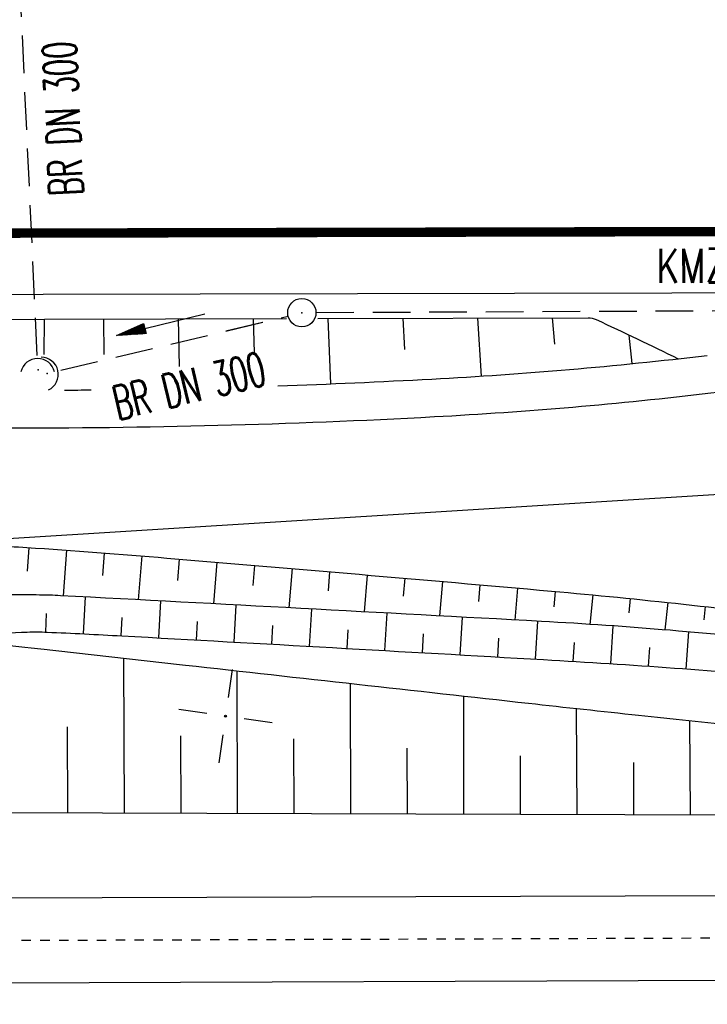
# Model space of a CAD drawing. Extents: x 0 to 1135, y 0 to 420.
# Tile 21 of 116: x 278 to 314, y 147 to 199. Entities that reach past the tile are written whole.
import ezdxf
from ezdxf.enums import TextEntityAlignment as Align

# ---------------------------------------------------------------- set-up
doc = ezdxf.new("R2010")
doc.units = 0
doc.header["$LTSCALE"] = 2
doc.header["$MEASUREMENT"] = 0
for name, pattern in [('ACAD_ISO05W100', [0.5, 0.25, -0.25]), ('AUSGEZOGEN', [0]), ('GESTRICH-X2', [1.5, 1, -0.5])]:
    doc.linetypes.add(name, pattern=pattern)
doc.layers.get('0').update_dxf_attribs({"color": 8, "linetype": 'AUSGEZOGEN'})
for name, color, linetype in [('Bahnachse', 7, 'CONTINUOUS'), ('BOESCHG', 8, 'AUSGEZOGEN'), ('Boeschungen', 15, 'CONTINUOUS'), ('DURCHL', 200, 'GESTRICH-X2'), ('FBRTOP', 8, 'AUSGEZOGEN'), ('Gleisachsen', 7, 'CONTINUOUS'), ('GRABEN', 8, 'AUSGEZOGEN'), ('GRENZL-BAB', 7, 'AUSGEZOGEN'), ('KANAL', 200, 'GESTRICH-X2'), ('MULDE', 8, 'AUSGEZOGEN'), ('NETZ', 250, 'AUSGEZOGEN'), ('PFEIL', 200, 'CONTINUOUS'), ('SCHSYMBOL', 200, 'AUSGEZOGEN'), ('TEXTO', 200, 'CONTINUOUS')]:
    doc.layers.add(name, color=color, linetype=linetype)
doc.styles.add('ROMANS', font='romans.shx', dxfattribs={"width": 0.8})

# ---------------------------------------------------------------- blocks, each defined once
blk = doc.blocks.new('IKR')
at = {"color": 0}
for p, q in [((0, 1), (0, 2.5)), ((-2.5, 0), (-1, 0)), ((1, 0), (2.5, 0)), ((0, -2.5), (0, -1))]:
    blk.add_line(p, q, dxfattribs=at)
blk.add_circle((0, 0), 0.05, dxfattribs=at)
blk.add_point((0, 0), dxfattribs=at)
blk = doc.blocks.new('GST')
at = {"color": 0}
blk.add_circle((0, 0), 0.75, dxfattribs=at)
blk.add_point((0, 0), dxfattribs=at)
blk = doc.blocks.new('10')
blk.add_blockref('GST', (0, 0))
blk = doc.blocks.new('42')
at = {"color": 0}
blk.add_arc((-0.025, -0.311), 0.91, 12.5363, 167.4637, dxfattribs=at)
blk.add_point((0, 0), dxfattribs=at)
blk = doc.blocks.new('PFEIL2')
at = {"color": 0}
for p, q in [((0.88, 0.002), (-2.401, -0.012)), ((0.881, -0.271), (0.879, 0.276)), ((0.879, 0.276), (2.429, 0.009)), ((0.911, 0.27), (0.879, 0.265)), ((0.965, 0.261), (0.879, 0.246)), ((1.019, 0.252), (0.879, 0.228)), ((1.073, 0.242), (0.879, 0.209)), ((1.127, 0.233), (0.879, 0.191)), ((1.181, 0.224), (0.879, 0.172)), ((1.235, 0.214), (0.879, 0.154)), ((1.289, 0.205), (0.879, 0.135)), ((1.343, 0.196), (0.879, 0.117)), ((1.397, 0.187), (0.879, 0.098)), ((1.451, 0.177), (0.879, 0.08)), ((1.505, 0.168), (0.879, 0.061)), ((1.559, 0.159), (0.88, 0.043)), ((1.613, 0.149), (0.88, 0.024)), ((1.668, 0.14), (0.88, 0.006)), ((1.722, 0.131), (0.88, -0.013)), ((1.776, 0.121), (0.88, -0.031)), ((1.83, 0.112), (0.88, -0.05)), ((1.884, 0.103), (0.88, -0.068)), ((1.938, 0.094), (0.88, -0.087)), ((1.992, 0.084), (0.88, -0.105)), ((2.046, 0.075), (0.88, -0.124)), ((2.1, 0.066), (0.88, -0.142)), ((2.154, 0.056), (0.88, -0.161)), ((2.208, 0.047), (0.88, -0.179)), ((2.262, 0.038), (0.881, -0.198)), ((2.316, 0.029), (0.881, -0.216)), ((2.37, 0.019), (0.881, -0.235)), ((2.424, 0.01), (0.881, -0.253)), ((2.429, 0.009), (0.881, -0.271))]:
    blk.add_line(p, q, dxfattribs=at)

msp = doc.modelspace()

# ---------------------------------------------------------------- linework, layer by layer
at = {"layer": 'Bahnachse', "linetype": 'ACAD_ISO05W100'}
msp.add_lwpolyline([(230.745, 149.939), (328.744, 150.278)], dxfattribs=at)
at = {"layer": 'BOESCHG'}
for p, q in [((278.953, 183.047), (278.937, 181.177)), ((282.138, 181.183), (282.116, 183.056)), ((286.134, 180.544), (286.08, 183.067)), ((290.102, 181.279), (290.046, 183.078)), ((294.155, 179.624), (294.013, 183.089)), ((298.067, 181.453), (297.984, 183.1)), ((302.144, 180.035), (301.943, 183.111)), ((306.018, 181.726), (305.902, 183.122)), ((310.117, 180.694), (309.965, 182.211)), ((278.071, 169.683), (278.157, 170.937)), ((279.976, 168.376), (280.152, 170.796)), ((282.055, 169.459), (282.147, 170.647)), ((283.953, 168.166), (284.14, 170.49)), ((286.039, 169.193), (286.134, 170.325)), ((287.941, 167.954), (288.127, 170.158)), ((290.029, 168.919), (290.12, 169.99)), ((291.935, 167.741), (292.112, 169.821)), ((294.019, 168.643), (294.105, 169.651)), ((295.93, 167.526), (296.098, 169.48)), ((298.009, 168.363), (298.09, 169.308)), ((299.924, 167.311), (300.083, 169.135)), ((301.998, 168.082), (302.075, 168.961)), ((303.918, 167.094), (304.068, 168.786)), ((281.041, 166.359), (281.138, 168.315)), ((305.987, 167.797), (306.06, 168.609)), ((307.902, 166.863), (308.051, 168.426)), ((309.965, 167.477), (310.042, 168.23)), ((285.035, 166.144), (285.144, 168.103)), ((289.029, 165.921), (289.139, 167.89)), ((293.022, 165.697), (293.134, 167.677)), ((311.875, 166.569), (312.031, 168.022)), ((313.939, 167.1), (314.019, 167.802)), ((279.043, 166.453), (279.081, 167.433)), ((283.038, 166.254), (283.092, 167.232)), ((297.016, 165.472), (297.129, 167.462)), ((301.01, 165.245), (301.123, 167.246)), ((287.032, 166.032), (287.086, 167.015)), ((291.025, 165.809), (291.081, 166.796)), ((305.003, 165.017), (305.118, 167.029)), ((308.996, 164.775), (309.125, 166.78)), ((295.019, 165.585), (295.075, 166.577)), ((299.013, 165.359), (299.069, 166.356)), ((303.006, 165.131), (303.064, 166.134)), ((312.986, 164.502), (313.128, 166.462)), ((307, 164.9), (307.06, 165.906)), ((310.991, 164.643), (311.059, 165.636))]:
    msp.add_line(p, q, dxfattribs=at)
for points in [[(259.733, 182.993), (291.791, 183.083, -0.11032)], [(293.464, 183.087), (307.797, 183.128, -0.11032), (308.218, 183.035, -0.005105), (312.562, 180.953)]]:
    msp.add_lwpolyline(points, format="xyb", dxfattribs=at)
at = {"layer": 'BOESCHG', "flags": 128}
for points in [[(264.598, 169.866, -0.013278), (274.481, 170.924, -0.037184), (278.035, 170.945, -0.003647), (285.451, 170.381, -0.001324), (305.855, 168.627, -0.010569), (319.837, 167.089, -0.006715), (341.745, 163.909)], [(259.703, 167.502, -0.002856), (267.588, 166.785, -0.004117), (273.049, 166.211, -0.00003), (278.26, 165.62, 0.000223), (278.952, 165.541, 0.000277), (286.439, 164.703, 0.000114), (304.631, 162.679, 0.001447), (310.465, 162.048, -0.000264), (342.472, 158.665, -0.003407), (346.514, 158.208, -0.001067), (359.406, 156.632)], [(273.049, 166.211, -0.004442), (278.058, 166.454, -0.021045), (279.117, 166.451, -0.002695), (283.062, 166.254, -0.000475), (305.429, 164.994, -0.006914), (319.297, 164.006, -0.004283), (341.64, 161.912)]]:
    msp.add_lwpolyline(points, format="xyb", dxfattribs=at)
at = {"layer": 'Boeschungen'}
msp.add_line((142.514, 157.264), (359.406, 156.632), dxfattribs=at)
at = {"layer": 'Boeschungen', "linetype": 'Continuous'}
for points in [[(283.208, 156.854), (283.172, 165.068)], [(289.207, 156.837), (289.181, 164.397)], [(295.208, 156.819), (295.189, 163.728)], [(301.207, 156.802), (301.197, 163.06)], [(307.214, 156.784), (307.17, 162.4)], [(280.208, 156.863), (280.186, 161.418)], [(313.213, 156.767), (313.181, 161.762)], [(286.207, 156.845), (286.192, 160.943)], [(292.207, 156.828), (292.195, 160.783)], [(298.207, 156.81), (298.2, 160.299)], [(304.206, 156.793), (304.204, 159.889)], [(310.205, 156.775), (310.209, 159.538)]]:
    msp.add_lwpolyline(points, dxfattribs=at)
at = {"layer": 'DURCHL'}
for p, q in [((278.587, 181.119), (277.666, 200.882)), ((279.835, 180.343), (291.887, 183.21))]:
    msp.add_line(p, q, dxfattribs=at)
at = {"layer": 'FBRTOP', "const_width": 0.5}
for points in [[(778.203, 222.125, 0.000004), (815.608, 224.799, -0.000002), (853.013, 227.472, -0.000001), (902.886, 231.036, 0.000001), (950, 234.403, 0.000002)], [(778.488, 218.136, 0.000004), (815.893, 220.809, -0.000002), (853.298, 223.482, -0.000001), (903.171, 227.046, 0.000001), (950, 230.392, 0.000002)], [(703.395, 216.78, -0.000001), (715.863, 217.671, 0.000009)], [(703.68, 212.79, -0.000001), (716.148, 213.681, 0.000009)]]:
    msp.add_lwpolyline(points, format="xyb", dxfattribs=at)
msp.add_lwpolyline([(103.887, 187.225), (178.887, 187.395), (253.886, 187.564), (278.887, 187.622), (303.887, 187.678), (328.886, 187.734), (353.886, 187.791), (360.223, 187.803), (378.945, 187.881), (404.012, 188.1), (429.082, 188.448), (454.15, 188.926), (479.214, 189.533), (504.276, 190.271), (529.333, 191.138), (554.386, 192.134), (579.432, 193.26)], dxfattribs=at)
at = {"layer": 'FBRTOP'}
msp.add_lwpolyline([(137.705, 184.052), (178.894, 184.145), (253.894, 184.314), (278.894, 184.372), (303.894, 184.428), (328.894, 184.485), (353.893, 184.541), (360.233, 184.553), (378.966, 184.631), (404.048, 184.85), (417.243, 185.033)], dxfattribs=at)
at = {"layer": 'Gleisachsen', "linetype": 'Continuous'}
for p, q in [((242.931, 152.232), (326.273, 152.52)), ((242.947, 147.732), (326.288, 148.02))]:
    msp.add_line(p, q, dxfattribs=at)
at = {"layer": 'GRABEN', "flags": 128}
msp.add_lwpolyline([(341.693, 162.91, 0.008652), (318.957, 165.877, 0.014501), (305.322, 167.018, 0.000453), (279.813, 168.385, 0.010386), (278.7, 168.42, 0.000339), (277.993, 168.428, 0.000043), (272.437, 168.481, 0.002035), (267.297, 168.51, 0.00139), (259.774, 168.499)], format="xyb", dxfattribs=at)
at = {"layer": 'GRENZL-BAB'}
msp.add_line((317.589, 173.933), (261.187, 170.42), dxfattribs=at)
at = {"layer": 'KANAL'}
for p, q in [((293.368, 183.411), (342.162, 183.625)), ((279.834, 180.344), (291.887, 183.211))]:
    msp.add_line(p, q, dxfattribs=at)
at = {"layer": 'MULDE'}
for points in [[(291.343, 179.52, 0.004986), (299.51, 179.879, 0.015766), (314.093, 181.128, 0.003444)], [(276.676, 177.287, 0.014013), (299.647, 177.882, 0.0158), (314.296, 179.138, 0.003439), (324.98, 180.469, -0.018757), (326.946, 180.654, -0.000289), (327.177, 180.666, -0.003801)], [(280.03, 179.291, 0.000864), (281.447, 179.303, 0.015766)]]:
    msp.add_lwpolyline(points, format="xyb", dxfattribs=at)

# ---------------------------------------------------------------- block references
at = {"layer": 'NETZ', "rotation": 171.9288}
msp.add_blockref('IKR', (288.564, 161.998), dxfattribs=at)
at = {"layer": 'PFEIL', "rotation": 193.4566041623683}
msp.add_blockref('PFEIL2', (285.143, 182.77), dxfattribs=at)
at = {"layer": 'SCHSYMBOL'}
for name, p, rotation in [('10', (292.612, 183.398), 0.1295054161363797), ('42', (278.632, 180.368), 0.1295054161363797), ('42', (279.103, 180.166), 282.7736313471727)]:
    msp.add_blockref(name, p, dxfattribs=dict(at, rotation=rotation))

# ---------------------------------------------------------------- texts
at = {"layer": 'DURCHL', "style": 'ROMANS', "width": 0.6}
msp.add_text('BR DN 300', height=1.8, rotation=92.6742, dxfattribs=at).set_placement((280.836, 193.737), align=Align.CENTER)
at = {"layer": 'TEXTO', "style": 'ROMANS'}
for s, rotation, width, p in [('KMZR DN 250', 0.2777, 0.75, (317.809, 185.009)), ('BR DN 300', 13.4566, 0.6, (286.846, 178.637))]:
    msp.add_text(s, height=1.8, rotation=rotation, dxfattribs=dict(at, width=width)).set_placement(p, align=Align.CENTER)

doc.saveas('drawing.dxf')
